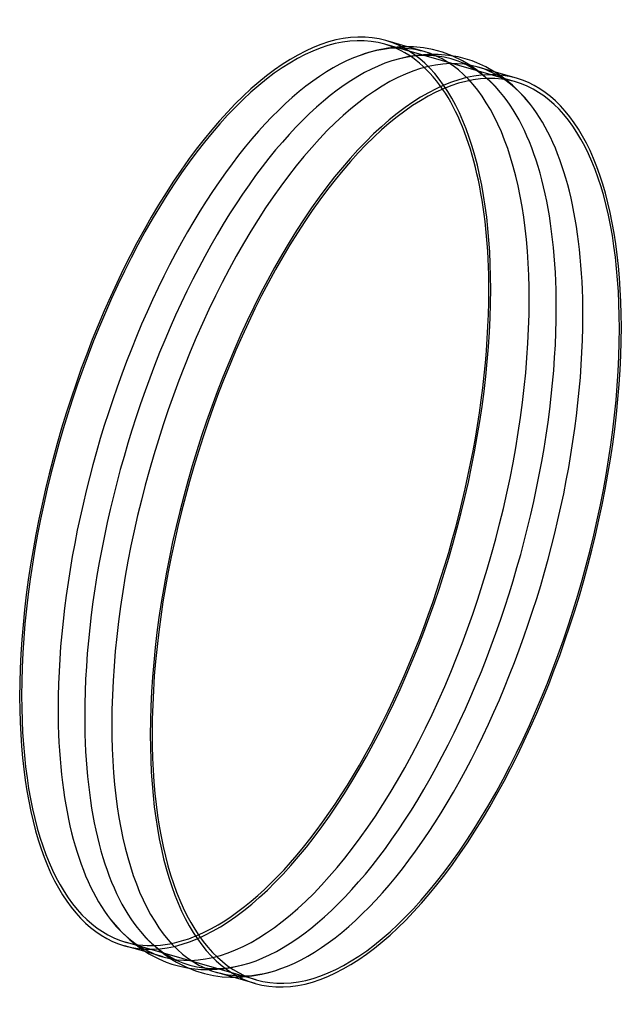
# Model space of a CAD drawing. Header units: millimetres. Extents: x -319 to 319, y -523 to 523.
import ezdxf

# ---------------------------------------------------------------- set-up
doc = ezdxf.new("R2010")
doc.units = ezdxf.units.MM
doc.layers.add('HIDDEN', color=7, linetype='Continuous')
doc.layers.add('THICK', color=7, linetype='Continuous')

msp = doc.modelspace()

# ---------------------------------------------------------------- linework, layer by layer
at = {"layer": 'HIDDEN'}
for p, q in [((206.8, 456.5), (68.3, 496.5)), ((110.2, 488.6), (92.3, 493.8)), ((150.7, 478.9), (139.8, 484.1)), ((158.4, 474.3), (150.7, 478.9)), ((165.7, 469.3), (158.4, 474.3)), ((171.4, 464.9), (165.7, 469.3)), ((181.1, 456.2), (171.4, 464.9)), ((191.6, 462.7), (185.1, 467)), ((197.8, 457.9), (191.6, 462.7)), ((191.1, 445.3), (181.1, 456.2)), ((203.8, 452.9), (197.8, 457.9)), ((210.2, 446.8), (203.8, 452.9)), ((216.5, 440.1), (210.2, 446.8)), ((222.8, 432.5), (216.5, 440.1)), ((-68.3, -496.5), (-206.8, -456.5)), ((-167.1, -472.2), (-185.1, -467)), ((-85.7, -481.5), (-75.6, -478.7)), ((-139.8, -484.1), (-127.1, -485.5)), ((-127.1, -485.5), (-124, -485.7)), ((-124, -485.7), (-115.7, -485.7)), ((-115.7, -485.7), (-103.4, -484.8)), ((-103.4, -484.8), (-94.6, -483.5)), ((-94.6, -483.5), (-85.7, -481.5)), ((-72.4, -492.4), (-62.3, -490.5)), ((-62.3, -490.5), (-54.7, -488.7)), ((-54.7, -488.7), (-48.5, -486.9)), ((-48.5, -486.9), (-42, -484.7)), ((-92.3, -493.8), (-82.3, -493.4)), ((-82.3, -493.4), (-72.4, -492.4))]:
    msp.add_line(p, q, dxfattribs=at)
for centre, major_axis, start_param, end_param in [((-69.3, 20), (-137.6, -476.5), -3.141593, -0.982794), ((-28.5, 8.2), (138.7, 480.4), 0, 0.302305), ((-69.3, 20), (-137.6, -476.5), 2.799189, 3.141593), ((-69.3, 20), (138.7, 480.4), -0.982794, 0), ((0, 0), (138.8, 480.9), -0.281039, 0.281038), ((-28.5, 8.2), (138.7, 480.4), -0.982794, 0), ((28.5, -8.2), (-138.7, -480.4), 2.839234, 3.141593), ((0, 0), (138.8, 480.9), -0.982794, -0.281039), ((28.5, -8.2), (-138.7, -480.4), 2.158799, 2.839234), ((-69.3, 20), (138.7, 480.4), -3.141593, -0.982794), ((-28.5, 8.2), (138.7, 480.4), -3.141593, -0.982794), ((0, 0), (138.8, 480.9), -2.860555, -0.982794), ((28.5, -8.2), (-138.7, -480.4), 0.302305, 2.158799), ((-69.3, 20), (-137.6, -476.5), -0.982794, 0), ((-28.5, 8.2), (138.7, 480.4), 2.839234, 3.141593), ((-69.3, 20), (-137.6, -476.5), 0, 0.342404), ((0, 0), (138.8, 480.9), 2.860554, 3.42263), ((28.5, -8.2), (-138.7, -480.4), 0, 0.302305)]:
    msp.add_ellipse(centre, major_axis=major_axis, ratio=0.433013, start_param=start_param, end_param=end_param, dxfattribs=at)
at = {"layer": 'THICK'}
for p, q in [((71.5, 492.2), (58.7, 489.7)), ((92.3, 493.8), (69.4, 500.4)), ((84.7, 493.6), (71.5, 492.2)), ((93.8, 493.8), (84.7, 493.6)), ((98.7, 493.6), (93.8, 493.8)), ((109.2, 492.6), (98.7, 493.6)), ((119, 490.8), (109.2, 492.6)), ((50.4, 487.5), (42, 484.7)), ((58.7, 489.7), (50.4, 487.5)), ((85.3, 481.4), (75.6, 478.7)), ((93.8, 483.3), (85.3, 481.4)), ((102, 484.6), (93.8, 483.3)), ((113.1, 485.6), (102, 484.6)), ((123.6, 485.7), (113.1, 485.6)), ((129.4, 488), (119, 490.8)), ((124.9, 485.7), (123.6, 485.7)), ((135.8, 484.7), (124.9, 485.7)), ((139.8, 484.1), (129.4, 488)), ((146.1, 483), (135.8, 484.7)), ((153.7, 481), (146.1, 483)), ((161.1, 478.7), (153.7, 481)), ((165.8, 476.9), (161.1, 478.7)), ((175.6, 472.4), (165.8, 476.9)), ((208, 460.4), (167.1, 472.2)), ((185.1, 467), (175.6, 472.4)), ((-222.8, -432.5), (-212.6, -444.3)), ((-212.6, -444.3), (-202.4, -454.1)), ((-191.1, -445.3), (-181.5, -455.7)), ((-202.4, -454.1), (-192.5, -462)), ((-181.5, -455.7), (-172, -464.4)), ((-185.1, -467), (-208, -460.4)), ((-192.5, -462), (-182.1, -468.8)), ((-182.1, -468.8), (-171.6, -474.3)), ((-172, -464.4), (-166.6, -468.7)), ((-166.6, -468.7), (-159.8, -473.5)), ((-171.6, -474.3), (-163.7, -477.7)), ((-163.7, -477.7), (-157.7, -479.8)), ((-159.8, -473.5), (-152.9, -477.7)), ((-157.7, -479.8), (-149.3, -482.2)), ((-152.9, -477.7), (-142.8, -482.8)), ((-149.3, -482.2), (-139.8, -484.1)), ((-142.8, -482.8), (-132.7, -486.9)), ((-132.7, -486.9), (-123.1, -489.8)), ((-123.1, -489.8), (-113.4, -491.9)), ((-69.4, -500.4), (-110.2, -488.6)), ((-113.4, -491.9), (-104.4, -493.2)), ((-104.4, -493.2), (-95.6, -493.7)), ((-95.6, -493.7), (-92.3, -493.8))]:
    msp.add_line(p, q, dxfattribs=at)
for centre, major_axis, start_param, end_param in [((-69.3, 20), (138.7, 480.4), 0, 2.158799), ((28.5, -8.2), (-138.7, -480.4), -3.141593, -0.982794), ((-28.5, 8.2), (138.7, 480.4), 0.302305, 2.158799), ((69.3, -20), (-138.7, -480.4), -3.141593, -0.982794), ((0, 0), (138.8, 480.9), 0.281038, 2.158799), ((69.3, -20), (137.6, 476.5), 0, 2.158799), ((69.3, -20), (-138.7, -480.4), 2.158799, 3.141593), ((69.3, -20), (137.6, 476.5), -0.982794, 0), ((-69.3, 20), (-137.6, -476.5), 2.158799, 2.799189), ((-69.3, 20), (-137.6, -476.5), 0.342404, 2.158799), ((69.3, -20), (-138.7, -480.4), 0, 2.158799), ((69.3, -20), (137.6, 476.5), -3.141593, -0.982794), ((-69.3, 20), (138.7, 480.4), 2.158799, 3.141593), ((-28.5, 8.2), (138.7, 480.4), 2.158799, 2.839234), ((0, 0), (138.8, 480.9), 2.158799, 2.860554), ((28.5, -8.2), (-138.7, -480.4), -0.982794, 0), ((69.3, -20), (-138.7, -480.4), -0.982794, 0), ((69.3, -20), (137.6, 476.5), 2.158799, 3.141593)]:
    msp.add_ellipse(centre, major_axis=major_axis, ratio=0.433013, start_param=start_param, end_param=end_param, dxfattribs=at)

doc.saveas('drawing.dxf')
